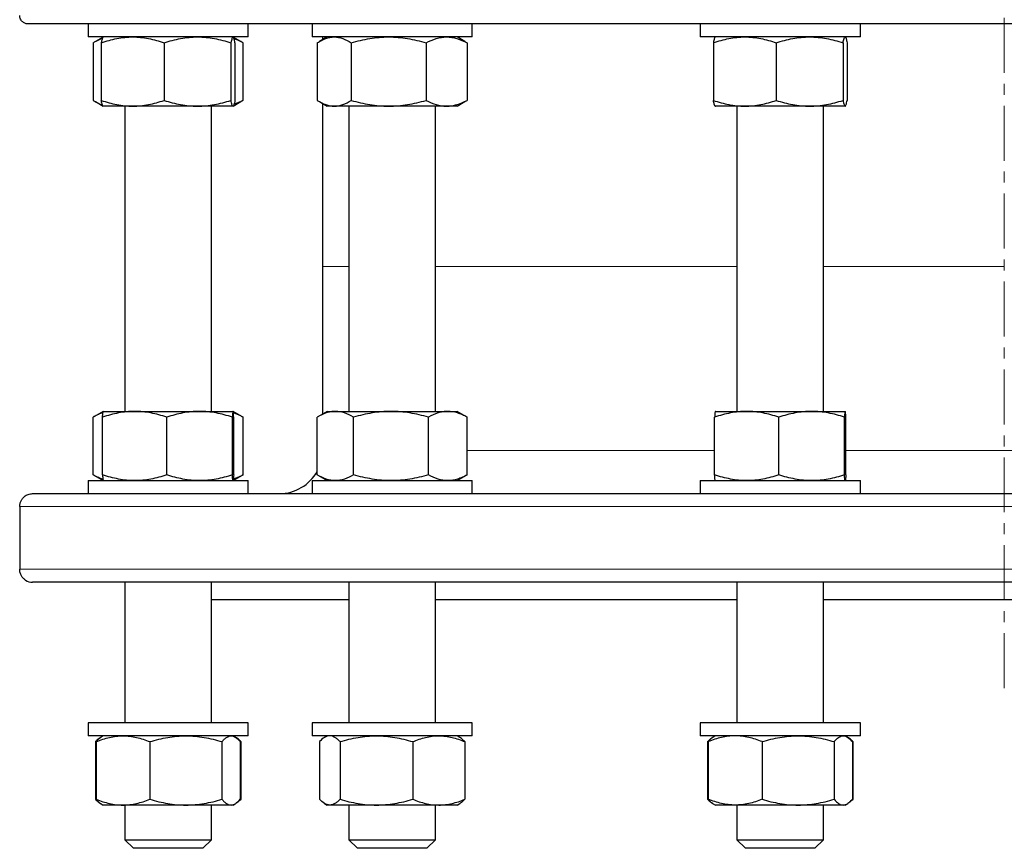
# Model space of a CAD drawing. Header units: millimetres. Extents: x 158 to 1100, y 38 to 944.
# Tile 1 of 9: x 172 to 400, y 38 to 229. Entities that reach past the tile are written whole.
import ezdxf

# ---------------------------------------------------------------- set-up
doc = ezdxf.new("R2010")
doc.units = ezdxf.units.MM
doc.linetypes.add('CENTERX2', pattern=[20.32, 12.7, -2.54, 2.54, -2.54])
doc.layers.add('FORMAT', color=7, linetype='Continuous')

msp = doc.modelspace()

# ---------------------------------------------------------------- linework, layer by layer
at = {"color": 7, "linetype": 'Continuous', "lineweight": 25}
for p, q in [((625.13, 228.39), (174.13, 228.39)), ((187.95, 228.39), (187.95, 225.39)), ((224.95, 225.39), (224.95, 228.39)), ((239.71, 228.39), (239.71, 225.39)), ((276.71, 225.39), (276.71, 228.39)), ((329.37, 228.39), (329.37, 225.39)), ((366.37, 225.39), (366.37, 228.39)), ((212.77, 225.39), (187.95, 225.39)), ((191.42, 225.37), (189.63, 224.33)), ((191.45, 225.39), (191.42, 225.37)), ((224.95, 225.39), (212.77, 225.39)), ((221.47, 225.37), (221.45, 225.39)), ((223.27, 224.33), (221.5, 225.36)), ((272.38, 225.39), (239.71, 225.39)), ((243.21, 225.39), (241.39, 224.34)), ((242.13, 225.39), (242.13, 224.76)), ((276.71, 225.39), (272.38, 225.39)), ((275.03, 224.33), (273.21, 225.39)), ((366.09, 225.39), (329.37, 225.39)), ((332.87, 225.39), (332.84, 225.37)), ((362.89, 225.37), (362.87, 225.39)), ((366.37, 225.39), (366.09, 225.39)), ((189.15, 224.05), (189.15, 210.73)), ((191, 224.05), (191, 210.73)), ((205.51, 224.05), (205.51, 210.73)), ((220.95, 224.05), (220.95, 210.73)), ((221.89, 224.05), (221.89, 210.73)), ((223.74, 224.05), (223.26, 224.33)), ((223.74, 224.05), (223.74, 210.73)), ((240.91, 224.05), (240.91, 210.73)), ((248.75, 224.05), (248.75, 210.73)), ((266.04, 224.05), (266.04, 210.73)), ((275.03, 224.33), (275.5, 224.05)), ((275.5, 224.05), (275.5, 210.73)), ((332.42, 224.05), (332.42, 210.73)), ((346.93, 224.05), (346.93, 210.73)), ((362.38, 224.05), (362.38, 210.73)), ((363.32, 224.05), (363.32, 210.73)), ((189.63, 210.44), (191.42, 209.4)), ((191.42, 209.4), (191.45, 209.39)), ((198.25, 209.39), (191.45, 209.39)), ((196.45, 209.39), (196.45, 138.82)), ((213.23, 209.39), (198.25, 209.39)), ((221.42, 209.39), (213.23, 209.39)), ((216.45, 138.82), (216.45, 209.39)), ((221.45, 209.39), (221.42, 209.39)), ((221.45, 209.39), (221.47, 209.4)), ((221.5, 209.41), (223.27, 210.44)), ((223.74, 210.73), (223.26, 210.44)), ((241.39, 210.44), (243.21, 209.39)), ((242.13, 210.01), (242.13, 172.32)), ((244.83, 209.39), (243.21, 209.39)), ((257.4, 209.39), (244.83, 209.39)), ((248.21, 209.39), (248.21, 138.82)), ((270.77, 209.39), (257.4, 209.39)), ((268.21, 138.82), (268.21, 209.39)), ((273.21, 209.39), (270.77, 209.39)), ((273.21, 209.39), (275.03, 210.44)), ((275.03, 210.44), (275.5, 210.73)), ((332.84, 209.4), (332.87, 209.39)), ((339.67, 209.39), (332.87, 209.39)), ((337.87, 209.39), (337.87, 138.82)), ((354.65, 209.39), (339.67, 209.39)), ((362.85, 209.39), (354.65, 209.39)), ((357.87, 138.82), (357.87, 209.39)), ((362.87, 209.39), (362.85, 209.39)), ((362.87, 209.39), (362.89, 209.4)), ((242.13, 172.32), (242.13, 138.2)), ((191.45, 138.82), (189.3, 137.58)), ((191.45, 138.82), (198.71, 138.82)), ((198.71, 138.82), (213.71, 138.82)), ((213.71, 138.82), (221.44, 138.82)), ((223.59, 137.58), (221.45, 138.82)), ((243.21, 138.82), (241.07, 137.58)), ((243.21, 138.82), (245.08, 138.82)), ((245.08, 138.82), (257.93, 138.82)), ((257.93, 138.82), (271.06, 138.82)), ((271.06, 138.82), (273.21, 138.82)), ((275.35, 137.58), (273.21, 138.82)), ((332.87, 138.82), (340.13, 138.82)), ((340.13, 138.82), (355.13, 138.82)), ((355.13, 138.82), (362.86, 138.82)), ((189.13, 124.16), (189.13, 137.48)), ((191.29, 124.16), (191.29, 137.48)), ((206.13, 124.16), (206.13, 137.48)), ((221.28, 124.16), (221.28, 137.48)), ((221.6, 124.16), (221.6, 137.48)), ((223.59, 137.58), (223.76, 137.48)), ((223.76, 124.16), (223.76, 137.48)), ((240.89, 124.16), (240.89, 137.48)), ((249.27, 124.16), (249.27, 137.48)), ((266.59, 124.16), (266.59, 137.48)), ((275.35, 137.58), (275.53, 137.48)), ((275.53, 124.16), (275.53, 137.48)), ((332.71, 124.16), (332.71, 137.48)), ((347.55, 124.16), (347.55, 137.48)), ((362.71, 124.16), (362.71, 137.48)), ((363.02, 124.16), (363.02, 137.48)), ((189.3, 124.06), (191.45, 122.82)), ((221.45, 122.82), (223.59, 124.06)), ((223.59, 124.07), (223.76, 124.16)), ((241.07, 124.06), (243.21, 122.82)), ((273.21, 122.82), (275.35, 124.06)), ((275.35, 124.07), (275.53, 124.16)), ((187.95, 122.82), (187.95, 119.82)), ((187.95, 122.82), (199.9, 122.82)), ((199.9, 122.82), (224.95, 122.82)), ((224.95, 119.82), (224.95, 122.82)), ((239.71, 122.82), (239.71, 119.82)), ((239.71, 122.82), (261.19, 122.82)), ((261.19, 122.82), (276.71, 122.82)), ((276.71, 119.82), (276.71, 122.82)), ((329.37, 122.82), (329.37, 119.82)), ((329.37, 122.82), (359.58, 122.82)), ((359.58, 122.82), (366.37, 122.82)), ((366.37, 119.82), (366.37, 122.82)), ((175.13, 119.82), (624.13, 119.82)), ((172.15, 116.82), (172.15, 102.32)), ((173.48, 99.82), (173.47, 99.82)), ((624.13, 99.32), (175.13, 99.32)), ((196.45, 99.32), (196.45, 66.82)), ((216.45, 66.82), (216.45, 99.32)), ((248.21, 99.32), (248.21, 66.82)), ((268.21, 66.82), (268.21, 99.32)), ((337.87, 99.32), (337.87, 66.82)), ((357.87, 66.82), (357.87, 99.32)), ((216.45, 95.32), (248.21, 95.32)), ((268.21, 95.32), (337.87, 95.32)), ((357.87, 95.32), (441.4, 95.32)), ((187.95, 66.82), (187.95, 63.82)), ((191.06, 66.82), (187.95, 66.82)), ((224.95, 66.82), (191.06, 66.82)), ((224.95, 63.82), (224.95, 66.82)), ((239.71, 66.82), (239.71, 63.82)), ((250.02, 66.82), (239.71, 66.82)), ((276.71, 66.82), (250.02, 66.82)), ((276.71, 63.82), (276.71, 66.82)), ((329.37, 66.82), (329.37, 63.82)), ((349.07, 66.82), (329.37, 66.82)), ((366.37, 66.82), (349.07, 66.82)), ((366.37, 63.82), (366.37, 66.82)), ((191.06, 63.82), (187.95, 63.82)), ((191.45, 63.82), (190.98, 63.55)), ((224.95, 63.82), (191.06, 63.82)), ((221.91, 63.55), (221.45, 63.82)), ((250.02, 63.82), (239.71, 63.82)), ((243.21, 63.82), (242.61, 63.48)), ((276.71, 63.82), (250.02, 63.82)), ((273.81, 63.48), (273.21, 63.82)), ((349.07, 63.82), (329.37, 63.82)), ((332.87, 63.82), (332.4, 63.55)), ((366.37, 63.82), (349.07, 63.82)), ((363.34, 63.55), (362.87, 63.82)), ((189.65, 62.48), (189.65, 49.16)), ((189.79, 62.48), (189.79, 49.16)), ((190.98, 63.55), (190.85, 63.48)), ((202.23, 62.48), (202.23, 49.16)), ((218.89, 62.48), (218.89, 49.16)), ((223.03, 62.57), (223.25, 62.48)), ((223.1, 62.48), (223.1, 49.16)), ((223.25, 62.48), (223.25, 49.16)), ((241.41, 62.48), (241.41, 49.16)), ((246.16, 62.48), (246.16, 49.16)), ((262.96, 62.48), (262.96, 49.16)), ((275.01, 62.48), (275.01, 49.16)), ((331.07, 62.48), (331.07, 49.16)), ((331.21, 62.48), (331.21, 49.16)), ((332.4, 63.55), (332.27, 63.48)), ((343.65, 62.48), (343.65, 49.16)), ((360.31, 62.48), (360.31, 49.16)), ((364.45, 62.57), (364.67, 62.48)), ((364.52, 62.48), (364.52, 49.16)), ((364.67, 62.48), (364.67, 49.16)), ((190.85, 48.17), (190.98, 48.09)), ((190.98, 48.09), (191.45, 47.82)), ((196.01, 47.82), (191.45, 47.82)), ((210.56, 47.82), (196.01, 47.82)), ((196.45, 47.82), (196.45, 39.82)), ((221, 47.82), (210.56, 47.82)), ((216.45, 39.82), (216.45, 47.82)), ((221.45, 47.82), (221, 47.82)), ((221.45, 47.82), (221.91, 48.09)), ((223.03, 49.08), (223.25, 49.16)), ((242.61, 48.17), (243.21, 47.82)), ((243.78, 47.82), (243.21, 47.82)), ((254.56, 47.82), (243.78, 47.82)), ((248.21, 47.82), (248.21, 39.82)), ((268.98, 47.82), (254.56, 47.82)), ((268.21, 39.82), (268.21, 47.82)), ((273.21, 47.82), (268.98, 47.82)), ((273.21, 47.82), (273.81, 48.17)), ((332.27, 48.17), (332.4, 48.09)), ((332.4, 48.09), (332.87, 47.82)), ((337.43, 47.82), (332.87, 47.82)), ((351.98, 47.82), (337.43, 47.82)), ((337.87, 47.82), (337.87, 39.82)), ((362.42, 47.82), (351.98, 47.82)), ((357.87, 39.82), (357.87, 47.82)), ((362.87, 47.82), (362.42, 47.82)), ((362.87, 47.82), (363.34, 48.09)), ((364.45, 49.08), (364.67, 49.16)), ((196.45, 39.82), (198.45, 37.82)), ((196.45, 39.82), (216.45, 39.82)), ((214.45, 37.82), (216.45, 39.82)), ((248.21, 39.82), (250.21, 37.82)), ((248.21, 39.82), (268.21, 39.82)), ((266.21, 37.82), (268.21, 39.82)), ((337.87, 39.82), (339.87, 37.82)), ((337.87, 39.82), (357.87, 39.82)), ((355.87, 37.82), (357.87, 39.82)), ((214.45, 37.82), (198.45, 37.82)), ((266.21, 37.82), (250.21, 37.82)), ((355.87, 37.82), (339.87, 37.82))]:
    msp.add_line(p, q, dxfattribs=at)
at = {"color": 8, "linetype": 'Continuous', "lineweight": 18}
for p, q in [((248.21, 172.32), (242.13, 172.32)), ((337.87, 172.32), (268.21, 172.32)), ((399.63, 172.32), (357.87, 172.32)), ((275.53, 129.82), (332.71, 129.82)), ((363.02, 129.82), (434.08, 129.82)), ((627.11, 116.82), (172.15, 116.82)), ((172.15, 102.32), (627.11, 102.32))]:
    msp.add_line(p, q, dxfattribs=at)
at = {"color": 7, "linetype": 'Continuous', "lineweight": 25}
for centre, radius, start, end in [((232.13, 129.82), 10, 270, 331.1764), ((175.13, 102.32), 3, 236.4427, 270)]:
    msp.add_arc(centre, radius, start, end, dxfattribs=at)
for points, knots in [([(174.13, 228.39), (174.02, 228.39), (173.91, 228.39), (173.69, 228.43), (173.58, 228.46), (173.25, 228.58), (173.05, 228.69), (172.76, 228.94), (172.67, 229.03), (172.5, 229.24), (172.42, 229.36), (172.29, 229.62), (172.24, 229.77), (172.17, 230.07), (172.15, 230.22), (172.15, 230.39)], [0, 0, 0, 0, 0.125, 0.125, 0.25, 0.25, 0.5, 0.5, 0.625, 0.625, 0.75, 0.75, 0.875, 0.875, 1, 1, 1, 1]), ([(191, 224.05), (192.19, 224.45), (193.38, 224.79), (195.8, 225.26), (197.02, 225.39), (198.25, 225.39)], [0, 0, 0, 0, 0.5, 0.5, 1, 1, 1, 1]), ([(191.42, 225.37), (191.42, 225.36), (191.39, 225.36), (191.33, 225.27), (191.25, 225.11), (191.17, 224.83), (191.08, 224.48), (191.03, 224.19), (191, 224.05)], [0, 0, 0, 0, 0.045618, 0.193674, 0.394251, 0.594848, 0.797415, 1, 1, 1, 1]), ([(198.25, 225.39), (198.87, 225.39), (199.49, 225.35), (200.71, 225.23), (201.32, 225.14), (203.13, 224.79), (204.32, 224.45), (205.51, 224.05)], [0, 0, 0, 0, 0.25, 0.25, 0.5, 0.5, 1, 1, 1, 1]), ([(205.51, 224.05), (206.77, 224.45), (208.04, 224.79), (210.62, 225.26), (211.91, 225.39), (213.23, 225.39)], [0, 0, 0, 0, 0.5, 0.5, 1, 1, 1, 1]), ([(213.23, 225.39), (213.89, 225.39), (214.54, 225.35), (215.85, 225.23), (216.49, 225.14), (218.42, 224.79), (219.69, 224.45), (220.95, 224.05)], [0, 0, 0, 0, 0.25, 0.25, 0.5, 0.5, 1, 1, 1, 1]), ([(221.42, 225.39), (221.38, 225.39), (221.34, 225.35), (221.26, 225.23), (221.22, 225.14), (221.11, 224.79), (221.03, 224.45), (220.95, 224.05)], [0, 0, 0, 0, 0.25, 0.25, 0.5, 0.5, 1, 1, 1, 1]), ([(221.89, 224.05), (221.87, 224.15), (221.83, 224.35), (221.77, 224.66), (221.69, 224.95), (221.6, 225.19), (221.53, 225.33), (221.48, 225.35), (221.47, 225.36)], [0, 0, 0, 0, 0.141677, 0.283461, 0.486897, 0.690311, 0.896243, 1, 1, 1, 1]), ([(240.91, 224.05), (241.23, 224.25), (241.55, 224.44), (242.21, 224.77), (242.53, 224.91), (243.51, 225.26), (244.17, 225.39), (244.83, 225.39)], [0, 0, 0, 0, 0.25, 0.25, 0.5, 0.5, 1, 1, 1, 1]), ([(244.83, 225.39), (245.16, 225.39), (245.5, 225.35), (246.16, 225.23), (246.49, 225.14), (247.47, 224.79), (248.12, 224.45), (248.75, 224.05)], [0, 0, 0, 0, 0.25, 0.25, 0.5, 0.5, 1, 1, 1, 1]), ([(248.75, 224.05), (250.16, 224.45), (251.59, 224.79), (254.47, 225.26), (255.92, 225.39), (257.4, 225.39)], [0, 0, 0, 0, 0.5, 0.5, 1, 1, 1, 1]), ([(257.4, 225.39), (258.13, 225.39), (258.87, 225.35), (260.33, 225.23), (261.05, 225.14), (263.21, 224.79), (264.63, 224.45), (266.04, 224.05)], [0, 0, 0, 0, 0.25, 0.25, 0.5, 0.5, 1, 1, 1, 1]), ([(266.04, 224.05), (266.82, 224.45), (267.6, 224.79), (269.17, 225.26), (269.97, 225.39), (270.77, 225.39)], [0, 0, 0, 0, 0.5, 0.5, 1, 1, 1, 1]), ([(270.77, 225.39), (271.18, 225.39), (271.58, 225.35), (272.38, 225.23), (272.77, 225.14), (273.95, 224.79), (274.73, 224.45), (275.5, 224.05)], [0, 0, 0, 0, 0.25, 0.25, 0.5, 0.5, 1, 1, 1, 1]), ([(332.42, 224.05), (333.01, 224.25), (333.61, 224.44), (334.81, 224.77), (335.41, 224.91), (337.23, 225.26), (338.45, 225.39), (339.67, 225.39)], [0, 0, 0, 0, 0.25, 0.25, 0.5, 0.5, 1, 1, 1, 1]), ([(332.85, 225.37), (332.82, 225.35), (332.78, 225.32), (332.71, 225.19), (332.62, 224.95), (332.53, 224.59), (332.46, 224.23), (332.42, 224.05)], [0, 0, 0, 0, 0.144324, 0.313679, 0.482946, 0.741448, 1, 1, 1, 1]), ([(339.67, 225.39), (340.29, 225.39), (340.9, 225.35), (342.14, 225.23), (342.75, 225.14), (344.57, 224.79), (345.76, 224.45), (346.93, 224.05)], [0, 0, 0, 0, 0.25, 0.25, 0.5, 0.5, 1, 1, 1, 1]), ([(346.93, 224.05), (348.19, 224.45), (349.46, 224.79), (352.04, 225.26), (353.34, 225.39), (354.65, 225.39)], [0, 0, 0, 0, 0.5, 0.5, 1, 1, 1, 1]), ([(354.65, 225.39), (355.31, 225.39), (355.97, 225.35), (357.27, 225.23), (357.92, 225.14), (359.84, 224.79), (361.12, 224.45), (362.38, 224.05)], [0, 0, 0, 0, 0.25, 0.25, 0.5, 0.5, 1, 1, 1, 1]), ([(362.38, 224.05), (362.45, 224.45), (362.53, 224.79), (362.69, 225.26), (362.77, 225.39), (362.85, 225.39)], [0, 0, 0, 0, 0.5, 0.5, 1, 1, 1, 1]), ([(362.89, 225.37), (362.91, 225.35), (362.96, 225.32), (363.02, 225.19), (363.11, 224.95), (363.21, 224.59), (363.28, 224.23), (363.32, 224.05)], [0, 0, 0, 0, 0.144324, 0.313679, 0.482946, 0.741448, 1, 1, 1, 1]), ([(189.15, 224.05), (189.36, 224.18), (189.78, 224.44), (190.42, 224.76), (190.91, 224.97), (191.19, 225.05), (191.25, 225.07)], [0, 0, 0, 0, 0.305448, 0.610983, 0.916358, 1, 1, 1, 1]), ([(223.74, 224.05), (223.54, 224.15), (223.15, 224.35), (222.46, 224.66), (221.98, 224.83), (221.69, 224.93)], [0, 0, 0, 0, 0.292776, 0.585774, 1, 1, 1, 1]), ([(189.15, 210.73), (189.36, 210.59), (189.78, 210.33), (190.42, 210.01), (190.91, 209.8), (191.19, 209.72), (191.25, 209.7)], [0, 0, 0, 0, 0.305448, 0.610983, 0.916358, 1, 1, 1, 1]), ([(191, 210.73), (192.19, 210.32), (193.38, 209.98), (195.8, 209.51), (197.02, 209.39), (198.25, 209.39)], [0, 0, 0, 0, 0.5, 0.5, 1, 1, 1, 1]), ([(191.42, 209.4), (191.42, 209.41), (191.39, 209.42), (191.33, 209.5), (191.25, 209.66), (191.17, 209.94), (191.08, 210.29), (191.03, 210.58), (191, 210.73)], [0, 0, 0, 0, 0.045618, 0.193674, 0.394251, 0.594848, 0.797415, 1, 1, 1, 1]), ([(198.25, 209.39), (198.87, 209.39), (199.49, 209.42), (200.71, 209.54), (201.32, 209.63), (203.13, 209.98), (204.32, 210.32), (205.51, 210.73)], [0, 0, 0, 0, 0.25, 0.25, 0.5, 0.5, 1, 1, 1, 1]), ([(205.51, 210.73), (206.77, 210.32), (208.04, 209.98), (210.62, 209.51), (211.91, 209.39), (213.23, 209.39)], [0, 0, 0, 0, 0.5, 0.5, 1, 1, 1, 1]), ([(213.23, 209.39), (213.89, 209.39), (214.54, 209.42), (215.85, 209.54), (216.49, 209.63), (218.42, 209.98), (219.69, 210.32), (220.95, 210.73)], [0, 0, 0, 0, 0.25, 0.25, 0.5, 0.5, 1, 1, 1, 1]), ([(221.42, 209.39), (221.38, 209.39), (221.34, 209.42), (221.26, 209.54), (221.22, 209.63), (221.11, 209.98), (221.03, 210.32), (220.95, 210.73)], [0, 0, 0, 0, 0.25, 0.25, 0.5, 0.5, 1, 1, 1, 1]), ([(221.89, 210.73), (221.86, 210.52), (221.82, 210.34), (221.74, 210), (221.7, 209.86), (221.58, 209.51), (221.5, 209.39), (221.42, 209.39)], [0, 0, 0, 0, 0.25, 0.25, 0.5, 0.5, 1, 1, 1, 1]), ([(223.74, 210.73), (223.54, 210.62), (223.15, 210.42), (222.46, 210.11), (221.98, 209.94), (221.69, 209.84)], [0, 0, 0, 0, 0.292776, 0.585774, 1, 1, 1, 1]), ([(240.91, 210.73), (241.23, 210.52), (241.55, 210.34), (242.21, 210), (242.53, 209.86), (243.51, 209.51), (244.17, 209.39), (244.83, 209.39)], [0, 0, 0, 0, 0.25, 0.25, 0.5, 0.5, 1, 1, 1, 1]), ([(244.83, 209.39), (245.16, 209.39), (245.5, 209.42), (246.16, 209.54), (246.49, 209.63), (247.47, 209.98), (248.12, 210.32), (248.75, 210.73)], [0, 0, 0, 0, 0.25, 0.25, 0.5, 0.5, 1, 1, 1, 1]), ([(248.75, 210.73), (250.16, 210.32), (251.59, 209.98), (254.47, 209.51), (255.92, 209.39), (257.4, 209.39)], [0, 0, 0, 0, 0.5, 0.5, 1, 1, 1, 1]), ([(257.4, 209.39), (258.13, 209.39), (258.87, 209.42), (260.33, 209.54), (261.05, 209.63), (263.21, 209.98), (264.63, 210.32), (266.04, 210.73)], [0, 0, 0, 0, 0.25, 0.25, 0.5, 0.5, 1, 1, 1, 1]), ([(266.04, 210.73), (266.82, 210.32), (267.6, 209.98), (269.17, 209.51), (269.97, 209.39), (270.77, 209.39)], [0, 0, 0, 0, 0.5, 0.5, 1, 1, 1, 1]), ([(270.77, 209.39), (271.18, 209.39), (271.58, 209.42), (272.38, 209.54), (272.77, 209.63), (273.95, 209.98), (274.73, 210.32), (275.5, 210.73)], [0, 0, 0, 0, 0.25, 0.25, 0.5, 0.5, 1, 1, 1, 1]), ([(332.42, 210.73), (333.01, 210.52), (333.61, 210.34), (334.81, 210), (335.41, 209.86), (337.23, 209.51), (338.45, 209.39), (339.67, 209.39)], [0, 0, 0, 0, 0.25, 0.25, 0.5, 0.5, 1, 1, 1, 1]), ([(332.85, 209.4), (332.82, 209.42), (332.78, 209.45), (332.71, 209.58), (332.62, 209.82), (332.53, 210.18), (332.46, 210.54), (332.42, 210.73)], [0, 0, 0, 0, 0.1443243, 0.3136785, 0.4829465, 0.7414482, 1, 1, 1, 1]), ([(339.67, 209.39), (340.29, 209.39), (340.9, 209.42), (342.14, 209.54), (342.75, 209.63), (344.57, 209.98), (345.76, 210.32), (346.93, 210.73)], [0, 0, 0, 0, 0.25, 0.25, 0.5, 0.5, 1, 1, 1, 1]), ([(346.93, 210.73), (348.19, 210.32), (349.46, 209.98), (352.04, 209.51), (353.34, 209.39), (354.65, 209.39)], [0, 0, 0, 0, 0.5, 0.5, 1, 1, 1, 1]), ([(354.65, 209.39), (355.31, 209.39), (355.97, 209.42), (357.27, 209.54), (357.92, 209.63), (359.84, 209.98), (361.12, 210.32), (362.38, 210.73)], [0, 0, 0, 0, 0.25, 0.25, 0.5, 0.5, 1, 1, 1, 1]), ([(362.38, 210.73), (362.45, 210.32), (362.53, 209.98), (362.69, 209.51), (362.77, 209.39), (362.85, 209.39)], [0, 0, 0, 0, 0.5, 0.5, 1, 1, 1, 1]), ([(362.85, 209.39), (362.89, 209.39), (362.93, 209.42), (363, 209.54), (363.04, 209.63), (363.16, 209.98), (363.24, 210.32), (363.32, 210.73)], [0, 0, 0, 0, 0.25, 0.25, 0.5, 0.5, 1, 1, 1, 1]), ([(198.71, 138.82), (198.08, 138.82), (197.45, 138.79), (196.19, 138.67), (195.57, 138.58), (193.72, 138.23), (192.5, 137.89), (191.29, 137.48)], [0, 0, 0, 0, 0.25, 0.25, 0.5, 0.5, 1, 1, 1, 1]), ([(191.29, 137.48), (191.32, 137.89), (191.34, 138.23), (191.39, 138.7), (191.42, 138.82), (191.45, 138.82)], [0, 0, 0, 0, 0.5, 0.5, 1, 1, 1, 1]), ([(206.13, 137.48), (204.91, 137.89), (203.69, 138.23), (201.22, 138.7), (199.97, 138.82), (198.71, 138.82)], [0, 0, 0, 0, 0.5, 0.5, 1, 1, 1, 1]), ([(213.71, 138.82), (213.06, 138.82), (212.42, 138.79), (211.13, 138.67), (210.49, 138.58), (208.59, 138.22), (207.35, 137.89), (206.13, 137.48)], [0, 0, 0, 0, 0.25, 0.25, 0.5, 0.5, 1, 1, 1, 1]), ([(221.28, 137.48), (220.67, 137.69), (220.05, 137.87), (218.79, 138.2), (218.16, 138.35), (216.26, 138.7), (214.99, 138.82), (213.71, 138.82)], [0, 0, 0, 0, 0.25, 0.25, 0.5, 0.5, 1, 1, 1, 1]), ([(221.44, 138.82), (221.43, 138.82), (221.42, 138.79), (221.39, 138.67), (221.38, 138.58), (221.34, 138.23), (221.31, 137.89), (221.28, 137.48)], [0, 0, 0, 0, 0.25, 0.25, 0.5, 0.5, 1, 1, 1, 1]), ([(221.6, 137.48), (221.58, 137.89), (221.55, 138.23), (221.5, 138.7), (221.47, 138.82), (221.44, 138.82)], [0, 0, 0, 0, 0.5, 0.5, 1, 1, 1, 1]), ([(245.08, 138.82), (244.73, 138.82), (244.37, 138.79), (243.66, 138.67), (243.31, 138.58), (242.27, 138.23), (241.58, 137.89), (240.89, 137.48)], [0, 0, 0, 0, 0.25, 0.25, 0.5, 0.5, 1, 1, 1, 1]), ([(249.27, 137.48), (248.59, 137.89), (247.9, 138.23), (246.5, 138.7), (245.8, 138.82), (245.08, 138.82)], [0, 0, 0, 0, 0.5, 0.5, 1, 1, 1, 1]), ([(257.93, 138.82), (257.2, 138.82), (256.46, 138.79), (255, 138.67), (254.28, 138.58), (252.11, 138.23), (250.69, 137.89), (249.27, 137.48)], [0, 0, 0, 0, 0.25, 0.25, 0.5, 0.5, 1, 1, 1, 1]), ([(266.59, 137.48), (265.18, 137.89), (263.75, 138.23), (260.87, 138.7), (259.41, 138.82), (257.93, 138.82)], [0, 0, 0, 0, 0.5, 0.5, 1, 1, 1, 1]), ([(271.06, 138.82), (270.68, 138.82), (270.3, 138.79), (269.54, 138.67), (269.17, 138.58), (268.05, 138.22), (267.31, 137.89), (266.59, 137.48)], [0, 0, 0, 0, 0.25, 0.25, 0.5, 0.5, 1, 1, 1, 1]), ([(275.53, 137.48), (275.16, 137.69), (274.8, 137.87), (274.06, 138.2), (273.68, 138.35), (272.56, 138.7), (271.81, 138.82), (271.06, 138.82)], [0, 0, 0, 0, 0.25, 0.25, 0.5, 0.5, 1, 1, 1, 1]), ([(340.13, 138.82), (339.5, 138.82), (338.87, 138.79), (337.62, 138.67), (336.99, 138.58), (335.14, 138.23), (333.92, 137.89), (332.71, 137.48)], [0, 0, 0, 0, 0.25, 0.25, 0.5, 0.5, 1, 1, 1, 1]), ([(332.87, 138.82), (332.86, 138.82), (332.84, 138.79), (332.82, 138.67), (332.8, 138.58), (332.76, 138.22), (332.74, 137.89), (332.71, 137.48)], [0, 0, 0, 0, 0.25, 0.25, 0.5, 0.5, 1, 1, 1, 1]), ([(347.55, 137.48), (346.33, 137.89), (345.11, 138.23), (342.64, 138.7), (341.39, 138.82), (340.13, 138.82)], [0, 0, 0, 0, 0.5, 0.5, 1, 1, 1, 1]), ([(355.13, 138.82), (354.48, 138.82), (353.84, 138.79), (352.56, 138.67), (351.92, 138.58), (350.03, 138.23), (348.78, 137.89), (347.55, 137.48)], [0, 0, 0, 0, 0.25, 0.25, 0.5, 0.5, 1, 1, 1, 1]), ([(362.71, 137.48), (361.47, 137.89), (360.22, 138.23), (357.69, 138.7), (356.42, 138.82), (355.13, 138.82)], [0, 0, 0, 0, 0.5, 0.5, 1, 1, 1, 1]), ([(362.86, 138.82), (362.85, 138.82), (362.84, 138.79), (362.81, 138.67), (362.8, 138.58), (362.76, 138.22), (362.73, 137.89), (362.71, 137.48)], [0, 0, 0, 0, 0.25, 0.25, 0.5, 0.5, 1, 1, 1, 1]), ([(363.02, 137.48), (363.01, 137.69), (363, 137.87), (362.97, 138.2), (362.96, 138.35), (362.92, 138.7), (362.89, 138.82), (362.86, 138.82)], [0, 0, 0, 0, 0.25, 0.25, 0.5, 0.5, 1, 1, 1, 1]), ([(191.37, 138.51), (191.27, 138.48), (190.84, 138.35), (190.09, 138.03), (189.45, 137.66), (189.13, 137.48)], [0, 0, 0, 0, 0.132851, 0.566383, 1, 1, 1, 1]), ([(223.76, 137.48), (223.52, 137.61), (223.04, 137.87), (222.31, 138.19), (221.8, 138.4), (221.54, 138.46), (221.52, 138.47)], [0, 0, 0, 0, 0.325759, 0.65161, 0.977292, 1, 1, 1, 1]), ([(191.37, 123.14), (191.27, 123.17), (190.84, 123.29), (190.09, 123.62), (189.45, 123.98), (189.13, 124.16)], [0, 0, 0, 0, 0.1328505, 0.5663834, 1, 1, 1, 1]), ([(198.71, 122.82), (198.08, 122.82), (197.45, 122.85), (196.19, 122.98), (195.57, 123.07), (193.72, 123.42), (192.5, 123.75), (191.29, 124.16)], [0, 0, 0, 0, 0.25, 0.25, 0.5, 0.5, 1, 1, 1, 1]), ([(191.29, 124.16), (191.32, 123.75), (191.34, 123.42), (191.39, 122.95), (191.42, 122.82), (191.45, 122.82)], [0, 0, 0, 0, 0.5, 0.5, 1, 1, 1, 1]), ([(206.13, 124.16), (204.91, 123.75), (203.69, 123.42), (201.22, 122.95), (199.97, 122.82), (198.71, 122.82)], [0, 0, 0, 0, 0.5, 0.5, 1, 1, 1, 1]), ([(213.71, 122.82), (213.06, 122.82), (212.42, 122.85), (211.13, 122.98), (210.49, 123.07), (208.59, 123.42), (207.35, 123.76), (206.13, 124.16)], [0, 0, 0, 0, 0.25, 0.25, 0.5, 0.5, 1, 1, 1, 1]), ([(221.28, 124.16), (220.67, 123.96), (220.05, 123.77), (218.79, 123.44), (218.16, 123.3), (216.26, 122.95), (214.99, 122.82), (213.71, 122.82)], [0, 0, 0, 0, 0.25, 0.25, 0.5, 0.5, 1, 1, 1, 1]), ([(221.44, 122.82), (221.43, 122.82), (221.42, 122.85), (221.39, 122.98), (221.38, 123.07), (221.34, 123.42), (221.31, 123.75), (221.28, 124.16)], [0, 0, 0, 0, 0.25, 0.25, 0.5, 0.5, 1, 1, 1, 1]), ([(221.6, 124.16), (221.58, 123.75), (221.55, 123.42), (221.5, 122.95), (221.47, 122.82), (221.44, 122.82)], [0, 0, 0, 0, 0.5, 0.5, 1, 1, 1, 1]), ([(223.76, 124.16), (223.52, 124.03), (223.04, 123.77), (222.31, 123.45), (221.8, 123.25), (221.54, 123.18), (221.52, 123.18)], [0, 0, 0, 0, 0.325759, 0.65161, 0.977292, 1, 1, 1, 1]), ([(245.08, 122.82), (244.73, 122.82), (244.37, 122.85), (243.66, 122.98), (243.31, 123.07), (242.27, 123.42), (241.58, 123.75), (240.89, 124.16)], [0, 0, 0, 0, 0.25, 0.25, 0.5, 0.5, 1, 1, 1, 1]), ([(249.27, 124.16), (248.59, 123.75), (247.9, 123.42), (246.5, 122.95), (245.8, 122.82), (245.08, 122.82)], [0, 0, 0, 0, 0.5, 0.5, 1, 1, 1, 1]), ([(257.93, 122.82), (257.2, 122.82), (256.46, 122.85), (255, 122.98), (254.28, 123.07), (252.11, 123.42), (250.69, 123.75), (249.27, 124.16)], [0, 0, 0, 0, 0.25, 0.25, 0.5, 0.5, 1, 1, 1, 1]), ([(266.59, 124.16), (265.18, 123.75), (263.75, 123.42), (260.87, 122.95), (259.41, 122.82), (257.93, 122.82)], [0, 0, 0, 0, 0.5, 0.5, 1, 1, 1, 1]), ([(271.06, 122.82), (270.68, 122.82), (270.3, 122.85), (269.54, 122.98), (269.17, 123.07), (268.05, 123.42), (267.31, 123.76), (266.59, 124.16)], [0, 0, 0, 0, 0.25, 0.25, 0.5, 0.5, 1, 1, 1, 1]), ([(275.53, 124.16), (275.16, 123.96), (274.8, 123.77), (274.06, 123.44), (273.68, 123.3), (272.56, 122.95), (271.81, 122.82), (271.06, 122.82)], [0, 0, 0, 0, 0.25, 0.25, 0.5, 0.5, 1, 1, 1, 1]), ([(340.13, 122.82), (339.5, 122.82), (338.87, 122.85), (337.62, 122.98), (336.99, 123.07), (335.14, 123.42), (333.92, 123.75), (332.71, 124.16)], [0, 0, 0, 0, 0.25, 0.25, 0.5, 0.5, 1, 1, 1, 1]), ([(332.87, 122.82), (332.86, 122.82), (332.84, 122.85), (332.82, 122.98), (332.8, 123.07), (332.76, 123.42), (332.74, 123.76), (332.71, 124.16)], [0, 0, 0, 0, 0.25, 0.25, 0.5, 0.5, 1, 1, 1, 1]), ([(347.55, 124.16), (346.33, 123.75), (345.11, 123.42), (342.64, 122.95), (341.39, 122.82), (340.13, 122.82)], [0, 0, 0, 0, 0.5, 0.5, 1, 1, 1, 1]), ([(355.13, 122.82), (354.48, 122.82), (353.84, 122.85), (352.56, 122.98), (351.92, 123.07), (350.03, 123.42), (348.78, 123.75), (347.55, 124.16)], [0, 0, 0, 0, 0.25, 0.25, 0.5, 0.5, 1, 1, 1, 1]), ([(362.71, 124.16), (361.47, 123.75), (360.22, 123.42), (357.69, 122.95), (356.42, 122.82), (355.13, 122.82)], [0, 0, 0, 0, 0.5, 0.5, 1, 1, 1, 1]), ([(362.86, 122.82), (362.85, 122.82), (362.84, 122.85), (362.81, 122.98), (362.8, 123.07), (362.76, 123.42), (362.73, 123.76), (362.71, 124.16)], [0, 0, 0, 0, 0.25, 0.25, 0.5, 0.5, 1, 1, 1, 1]), ([(363.02, 124.16), (363.01, 123.96), (363, 123.77), (362.97, 123.44), (362.96, 123.3), (362.92, 122.95), (362.89, 122.82), (362.86, 122.82)], [0, 0, 0, 0, 0.25, 0.25, 0.5, 0.5, 1, 1, 1, 1]), ([(172.15, 116.82), (172.15, 117.06), (172.18, 117.3), (172.29, 117.75), (172.37, 117.97), (172.56, 118.36), (172.67, 118.54), (172.92, 118.85), (173.06, 118.99), (173.49, 119.36), (173.8, 119.53), (174.46, 119.77), (174.79, 119.82), (175.13, 119.82)], [0, 0, 0, 0, 0.125, 0.125, 0.25, 0.25, 0.375, 0.375, 0.5, 0.5, 0.75, 0.75, 1, 1, 1, 1]), ([(173.48, 99.82), (173.3, 99.94), (173.14, 100.08), (172.83, 100.41), (172.68, 100.6), (172.5, 100.91), (172.44, 101.02), (172.34, 101.26), (172.3, 101.39), (172.19, 101.77), (172.15, 102.04), (172.15, 102.32)], [0, 0, 0, 0, 0.25, 0.25, 0.5, 0.5, 0.625, 0.625, 0.75, 0.75, 1, 1, 1, 1]), ([(189.79, 62.48), (190.81, 62.89), (191.83, 63.23), (193.9, 63.7), (194.95, 63.82), (196.01, 63.82)], [0, 0, 0, 0, 0.5, 0.5, 1, 1, 1, 1]), ([(196.01, 63.82), (196.54, 63.82), (197.07, 63.79), (198.12, 63.67), (198.64, 63.58), (200.19, 63.23), (201.22, 62.89), (202.23, 62.48)], [0, 0, 0, 0, 0.25, 0.25, 0.5, 0.5, 1, 1, 1, 1]), ([(202.23, 62.48), (203.59, 62.89), (204.97, 63.23), (207.74, 63.7), (209.14, 63.82), (210.56, 63.82)], [0, 0, 0, 0, 0.5, 0.5, 1, 1, 1, 1]), ([(210.56, 63.82), (211.27, 63.82), (211.98, 63.79), (213.38, 63.67), (214.08, 63.58), (216.16, 63.23), (217.53, 62.89), (218.89, 62.48)], [0, 0, 0, 0, 0.25, 0.25, 0.5, 0.5, 1, 1, 1, 1]), ([(218.89, 62.48), (219.06, 62.69), (219.23, 62.87), (219.58, 63.2), (219.76, 63.35), (220.29, 63.7), (220.64, 63.82), (221, 63.82)], [0, 0, 0, 0, 0.25, 0.25, 0.5, 0.5, 1, 1, 1, 1]), ([(221, 63.82), (221.17, 63.82), (221.35, 63.79), (221.71, 63.67), (221.89, 63.58), (222.42, 63.22), (222.76, 62.89), (223.1, 62.48)], [0, 0, 0, 0, 0.25, 0.25, 0.5, 0.5, 1, 1, 1, 1]), ([(243.78, 63.82), (243.58, 63.82), (243.38, 63.79), (242.98, 63.67), (242.78, 63.58), (242.18, 63.22), (241.79, 62.89), (241.41, 62.48)], [0, 0, 0, 0, 0.25, 0.25, 0.5, 0.5, 1, 1, 1, 1]), ([(246.16, 62.48), (245.97, 62.69), (245.77, 62.87), (245.38, 63.2), (245.18, 63.35), (244.58, 63.7), (244.19, 63.82), (243.78, 63.82)], [0, 0, 0, 0, 0.25, 0.25, 0.5, 0.5, 1, 1, 1, 1]), ([(246.16, 62.48), (247.53, 62.89), (248.92, 63.23), (251.72, 63.7), (253.13, 63.82), (254.56, 63.82)], [0, 0, 0, 0, 0.5, 0.5, 1, 1, 1, 1]), ([(254.56, 63.82), (255.27, 63.82), (255.99, 63.79), (257.41, 63.67), (258.11, 63.58), (260.21, 63.23), (261.59, 62.89), (262.96, 62.48)], [0, 0, 0, 0, 0.25, 0.25, 0.5, 0.5, 1, 1, 1, 1]), ([(262.96, 62.48), (263.95, 62.89), (264.94, 63.23), (266.94, 63.7), (267.96, 63.82), (268.98, 63.82)], [0, 0, 0, 0, 0.5, 0.5, 1, 1, 1, 1]), ([(268.98, 63.82), (269.5, 63.82), (270.01, 63.79), (271.03, 63.67), (271.53, 63.58), (273.04, 63.23), (274.03, 62.89), (275.01, 62.48)], [0, 0, 0, 0, 0.25, 0.25, 0.5, 0.5, 1, 1, 1, 1]), ([(337.43, 63.82), (336.91, 63.82), (336.38, 63.79), (335.32, 63.67), (334.79, 63.58), (333.24, 63.22), (332.22, 62.89), (331.21, 62.48)], [0, 0, 0, 0, 0.25, 0.25, 0.5, 0.5, 1, 1, 1, 1]), ([(343.65, 62.48), (343.15, 62.69), (342.64, 62.87), (341.6, 63.2), (341.09, 63.35), (339.53, 63.7), (338.48, 63.82), (337.43, 63.82)], [0, 0, 0, 0, 0.25, 0.25, 0.5, 0.5, 1, 1, 1, 1]), ([(343.65, 62.48), (345.01, 62.89), (346.39, 63.23), (349.16, 63.7), (350.56, 63.82), (351.98, 63.82)], [0, 0, 0, 0, 0.5, 0.5, 1, 1, 1, 1]), ([(351.98, 63.82), (352.69, 63.82), (353.4, 63.79), (354.8, 63.67), (355.5, 63.58), (357.58, 63.23), (358.95, 62.89), (360.31, 62.48)], [0, 0, 0, 0, 0.25, 0.25, 0.5, 0.5, 1, 1, 1, 1]), ([(360.31, 62.48), (360.65, 62.89), (361, 63.23), (361.7, 63.7), (362.06, 63.82), (362.42, 63.82)], [0, 0, 0, 0, 0.5, 0.5, 1, 1, 1, 1]), ([(362.42, 63.82), (362.6, 63.82), (362.78, 63.79), (363.13, 63.67), (363.31, 63.58), (363.83, 63.23), (364.18, 62.89), (364.52, 62.48)], [0, 0, 0, 0, 0.25, 0.25, 0.5, 0.5, 1, 1, 1, 1]), ([(189.65, 62.48), (189.77, 62.61), (190.03, 62.87), (190.42, 63.2), (190.72, 63.42), (190.9, 63.5), (190.95, 63.52)], [0, 0, 0, 0, 0.298488, 0.597061, 0.895478, 1, 1, 1, 1]), ([(189.79, 62.48), (189.88, 62.59), (190.05, 62.79), (190.36, 63.09), (190.67, 63.36), (190.89, 63.49), (190.98, 63.55)], [0, 0, 0, 0, 0.225348, 0.450868, 0.774449, 1, 1, 1, 1]), ([(223.25, 62.48), (223.12, 62.61), (222.86, 62.87), (222.47, 63.19), (222.2, 63.4), (222.06, 63.47), (222.04, 63.47)], [0, 0, 0, 0, 0.322847, 0.645786, 0.968557, 1, 1, 1, 1]), ([(275.01, 62.48), (274.91, 62.59), (274.71, 62.79), (274.37, 63.09), (274.07, 63.33), (273.86, 63.44), (273.81, 63.47)], [0, 0, 0, 0, 0.251404, 0.502998, 0.863993, 1, 1, 1, 1]), ([(331.07, 62.48), (331.2, 62.61), (331.45, 62.87), (331.84, 63.19), (332.14, 63.41), (332.31, 63.49), (332.34, 63.51)], [0, 0, 0, 0, 0.304539, 0.609164, 0.913631, 1, 1, 1, 1]), ([(332.4, 63.55), (332.33, 63.51), (332.09, 63.37), (331.7, 63.03), (331.37, 62.66), (331.21, 62.48)], [0, 0, 0, 0, 0.1775774, 0.588749, 1, 1, 1, 1]), ([(364.67, 62.48), (364.54, 62.61), (364.28, 62.87), (363.9, 63.19), (363.62, 63.4), (363.48, 63.47), (363.47, 63.47)], [0, 0, 0, 0, 0.322847, 0.645786, 0.968557, 1, 1, 1, 1]), ([(189.65, 49.16), (189.77, 49.03), (190.03, 48.77), (190.42, 48.45), (190.72, 48.23), (190.9, 48.14), (190.95, 48.12)], [0, 0, 0, 0, 0.298488, 0.597061, 0.895478, 1, 1, 1, 1]), ([(189.79, 49.16), (190.81, 48.75), (191.83, 48.42), (193.9, 47.95), (194.95, 47.82), (196.01, 47.82)], [0, 0, 0, 0, 0.5, 0.5, 1, 1, 1, 1]), ([(189.79, 49.16), (189.88, 49.06), (190.05, 48.86), (190.36, 48.55), (190.67, 48.28), (190.89, 48.15), (190.98, 48.1)], [0, 0, 0, 0, 0.225348, 0.450868, 0.774449, 1, 1, 1, 1]), ([(196.01, 47.82), (196.54, 47.82), (197.07, 47.85), (198.12, 47.98), (198.64, 48.07), (200.19, 48.42), (201.22, 48.75), (202.23, 49.16)], [0, 0, 0, 0, 0.25, 0.25, 0.5, 0.5, 1, 1, 1, 1]), ([(202.23, 49.16), (203.59, 48.75), (204.97, 48.42), (207.74, 47.95), (209.14, 47.82), (210.56, 47.82)], [0, 0, 0, 0, 0.5, 0.5, 1, 1, 1, 1]), ([(210.56, 47.82), (211.27, 47.82), (211.98, 47.85), (213.38, 47.98), (214.08, 48.07), (216.16, 48.42), (217.53, 48.75), (218.89, 49.16)], [0, 0, 0, 0, 0.25, 0.25, 0.5, 0.5, 1, 1, 1, 1]), ([(218.89, 49.16), (219.06, 48.96), (219.23, 48.77), (219.58, 48.44), (219.76, 48.3), (220.29, 47.95), (220.64, 47.82), (221, 47.82)], [0, 0, 0, 0, 0.25, 0.25, 0.5, 0.5, 1, 1, 1, 1]), ([(221, 47.82), (221.17, 47.82), (221.35, 47.85), (221.71, 47.98), (221.89, 48.07), (222.42, 48.42), (222.76, 48.76), (223.1, 49.16)], [0, 0, 0, 0, 0.25, 0.25, 0.5, 0.5, 1, 1, 1, 1]), ([(223.25, 49.16), (223.12, 49.03), (222.86, 48.77), (222.47, 48.45), (222.2, 48.25), (222.06, 48.18), (222.04, 48.17)], [0, 0, 0, 0, 0.322847, 0.645786, 0.968557, 1, 1, 1, 1]), ([(243.78, 47.82), (243.58, 47.82), (243.38, 47.85), (242.98, 47.98), (242.78, 48.07), (242.18, 48.42), (241.79, 48.76), (241.41, 49.16)], [0, 0, 0, 0, 0.25, 0.25, 0.5, 0.5, 1, 1, 1, 1]), ([(246.16, 49.16), (245.97, 48.96), (245.77, 48.77), (245.38, 48.44), (245.18, 48.3), (244.58, 47.95), (244.19, 47.82), (243.78, 47.82)], [0, 0, 0, 0, 0.25, 0.25, 0.5, 0.5, 1, 1, 1, 1]), ([(246.16, 49.16), (247.53, 48.75), (248.92, 48.42), (251.72, 47.95), (253.13, 47.82), (254.56, 47.82)], [0, 0, 0, 0, 0.5, 0.5, 1, 1, 1, 1]), ([(254.56, 47.82), (255.27, 47.82), (255.99, 47.85), (257.41, 47.98), (258.11, 48.07), (260.21, 48.42), (261.59, 48.75), (262.96, 49.16)], [0, 0, 0, 0, 0.25, 0.25, 0.5, 0.5, 1, 1, 1, 1]), ([(262.96, 49.16), (263.95, 48.75), (264.94, 48.42), (266.94, 47.95), (267.96, 47.82), (268.98, 47.82)], [0, 0, 0, 0, 0.5, 0.5, 1, 1, 1, 1]), ([(268.98, 47.82), (269.5, 47.82), (270.01, 47.85), (271.03, 47.98), (271.53, 48.07), (273.04, 48.42), (274.03, 48.75), (275.01, 49.16)], [0, 0, 0, 0, 0.25, 0.25, 0.5, 0.5, 1, 1, 1, 1]), ([(275.01, 49.16), (274.91, 49.06), (274.71, 48.86), (274.37, 48.55), (274.07, 48.31), (273.86, 48.21), (273.81, 48.18)], [0, 0, 0, 0, 0.251404, 0.502998, 0.863993, 1, 1, 1, 1]), ([(331.07, 49.16), (331.2, 49.03), (331.45, 48.77), (331.84, 48.45), (332.14, 48.23), (332.31, 48.15), (332.34, 48.13)], [0, 0, 0, 0, 0.304539, 0.609164, 0.913631, 1, 1, 1, 1]), ([(337.43, 47.82), (336.91, 47.82), (336.38, 47.85), (335.32, 47.98), (334.79, 48.07), (333.24, 48.42), (332.22, 48.76), (331.21, 49.16)], [0, 0, 0, 0, 0.25, 0.25, 0.5, 0.5, 1, 1, 1, 1]), ([(332.4, 48.1), (332.33, 48.14), (332.09, 48.28), (331.7, 48.62), (331.37, 48.98), (331.21, 49.16)], [0, 0, 0, 0, 0.177577, 0.588749, 1, 1, 1, 1]), ([(343.65, 49.16), (343.15, 48.96), (342.64, 48.77), (341.6, 48.44), (341.09, 48.3), (339.53, 47.95), (338.48, 47.82), (337.43, 47.82)], [0, 0, 0, 0, 0.25, 0.25, 0.5, 0.5, 1, 1, 1, 1]), ([(343.65, 49.16), (345.01, 48.75), (346.39, 48.42), (349.16, 47.95), (350.56, 47.82), (351.98, 47.82)], [0, 0, 0, 0, 0.5, 0.5, 1, 1, 1, 1]), ([(351.98, 47.82), (352.69, 47.82), (353.4, 47.85), (354.8, 47.98), (355.5, 48.07), (357.58, 48.42), (358.95, 48.75), (360.31, 49.16)], [0, 0, 0, 0, 0.25, 0.25, 0.5, 0.5, 1, 1, 1, 1]), ([(360.31, 49.16), (360.65, 48.75), (361, 48.42), (361.7, 47.95), (362.06, 47.82), (362.42, 47.82)], [0, 0, 0, 0, 0.5, 0.5, 1, 1, 1, 1]), ([(362.42, 47.82), (362.6, 47.82), (362.78, 47.85), (363.13, 47.98), (363.31, 48.07), (363.83, 48.42), (364.18, 48.75), (364.52, 49.16)], [0, 0, 0, 0, 0.25, 0.25, 0.5, 0.5, 1, 1, 1, 1]), ([(364.67, 49.16), (364.54, 49.03), (364.28, 48.77), (363.9, 48.45), (363.62, 48.25), (363.48, 48.18), (363.47, 48.17)], [0, 0, 0, 0, 0.322847, 0.645786, 0.968557, 1, 1, 1, 1])]:
    msp.add_open_spline(points, degree=3, knots=knots, dxfattribs=at)
at = {"layer": 'FORMAT', "linetype": 'CENTERX2', "lineweight": 18}
msp.add_line((399.63, 74.87), (399.63, 357.65), dxfattribs=at)

doc.saveas('drawing.dxf')
